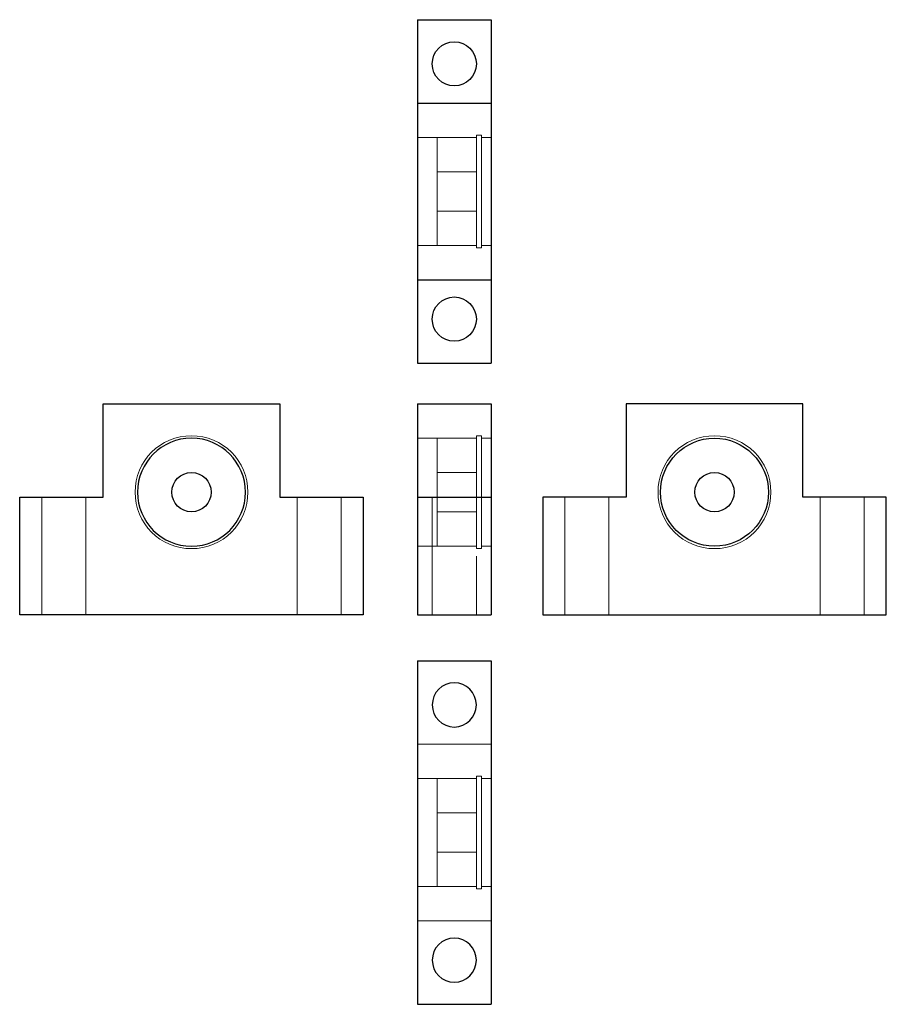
# Model space of a CAD drawing. Header units: millimetres. Extents: x 5591 to 5768, y 7202 to 7402.
import ezdxf
from ezdxf.lldxf.tags import DXFTag

# ---------------------------------------------------------------- set-up
doc = ezdxf.new("R2010")
doc.units = ezdxf.units.MM
doc.layers.get('0').update_dxf_attribs({"linetype": 'CONTINUOUS'})
doc.layers.add('1', color=7, linetype='CONTINUOUS', true_color=0xffffff)
tags = doc.linetypes.add('DASHED', pattern=[25.72, 12.86, -12.86]).pattern_tags.tags
tags[6:7] = [DXFTag(74, 4), DXFTag(75, 0), DXFTag(340, '0'), DXFTag(46, 0.0), DXFTag(50, 0.0), DXFTag(44, 0.0), DXFTag(45, 0.0)]
tags[4:5] = [DXFTag(74, 4), DXFTag(75, 0), DXFTag(340, '0'), DXFTag(46, 0.0), DXFTag(50, 0.0), DXFTag(44, 0.0), DXFTag(45, 0.0)]

msp = doc.modelspace()

# ---------------------------------------------------------------- linework, layer by layer
for centre in [(5626.44, 7306.13), (5732.98, 7306.13)]:
    msp.add_circle(centre, 4)
at = {"layer": '1', "color": 7, "linetype": 'Continuous'}
for p, q in [((5672.48, 7402.41), (5672.48, 7385.41)), ((5672.48, 7402.41), (5687.48, 7402.41)), ((5687.48, 7402.41), (5687.48, 7385.41)), ((5672.48, 7385.41), (5672.48, 7349.41)), ((5672.48, 7385.41), (5687.48, 7385.41)), ((5687.48, 7385.41), (5687.48, 7349.41)), ((5672.48, 7349.41), (5687.48, 7349.41)), ((5672.48, 7349.41), (5672.48, 7332.41)), ((5687.48, 7349.41), (5687.48, 7332.41)), ((5672.48, 7332.41), (5687.48, 7332.41)), ((5608.44, 7324.13), (5644.44, 7324.13)), ((5608.44, 7305.13), (5608.44, 7324.13)), ((5644.44, 7324.13), (5644.44, 7305.13)), ((5672.48, 7324.13), (5687.48, 7324.13)), ((5672.48, 7324.13), (5672.48, 7305.13)), ((5687.48, 7324.13), (5687.48, 7305.13)), ((5714.98, 7324.13), (5714.98, 7305.13)), ((5750.98, 7324.13), (5714.98, 7324.13)), ((5750.98, 7305.13), (5750.98, 7324.13)), ((5591.44, 7305.13), (5608.44, 7305.13)), ((5591.44, 7281.13), (5591.44, 7305.13)), ((5644.44, 7305.13), (5661.44, 7305.13)), ((5661.44, 7305.13), (5661.44, 7281.13)), ((5672.48, 7305.13), (5672.48, 7281.13)), ((5672.48, 7305.13), (5687.48, 7305.13)), ((5687.48, 7305.13), (5687.48, 7281.13)), ((5697.98, 7305.13), (5697.98, 7281.13)), ((5714.98, 7305.13), (5697.98, 7305.13)), ((5767.98, 7305.13), (5750.98, 7305.13)), ((5767.98, 7281.13), (5767.98, 7305.13)), ((5661.44, 7281.13), (5591.44, 7281.13)), ((5672.48, 7281.13), (5687.48, 7281.13)), ((5697.98, 7281.13), (5767.98, 7281.13)), ((5672.48, 7271.78), (5687.48, 7271.78)), ((5672.48, 7271.78), (5672.48, 7201.78)), ((5687.48, 7271.78), (5687.48, 7201.78)), ((5672.48, 7201.78), (5687.48, 7201.78))]:
    msp.add_line(p, q, dxfattribs=at)
at = {"layer": '1', "color": 8, "linetype": 'DASHED', "lineweight": 5}
for p, q in [((5684.48, 7378.41), (5672.48, 7378.41)), ((5676.48, 7378.41), (5676.48, 7356.41)), ((5685.55, 7378.91), (5684.48, 7378.91)), ((5684.48, 7378.91), (5684.48, 7355.91)), ((5685.55, 7378.91), (5685.55, 7367.41)), ((5687.48, 7378.41), (5685.55, 7378.41)), ((5684.48, 7371.41), (5676.48, 7371.41)), ((5685.55, 7367.41), (5685.55, 7355.91)), ((5676.48, 7363.41), (5684.48, 7363.41)), ((5672.48, 7356.41), (5684.48, 7356.41)), ((5684.48, 7355.91), (5685.55, 7355.91)), ((5685.55, 7356.41), (5687.48, 7356.41)), ((5685.55, 7317.63), (5684.48, 7317.63)), ((5684.48, 7305.13), (5684.48, 7317.63)), ((5685.55, 7317.63), (5685.55, 7294.63)), ((5684.48, 7317.13), (5672.48, 7317.13)), ((5676.48, 7295.13), (5676.48, 7317.13)), ((5687.48, 7317.13), (5685.55, 7317.13)), ((5684.48, 7310.13), (5676.48, 7310.13)), ((5595.94, 7305.13), (5595.94, 7281.13)), ((5604.94, 7281.13), (5604.94, 7305.13)), ((5647.94, 7305.13), (5647.94, 7281.13)), ((5656.94, 7281.13), (5656.94, 7305.13)), ((5675.48, 7305.13), (5675.48, 7281.13)), ((5684.48, 7294.63), (5684.48, 7305.13)), ((5702.48, 7305.13), (5702.48, 7281.13)), ((5711.48, 7281.13), (5711.48, 7305.13)), ((5754.48, 7305.13), (5754.48, 7281.13)), ((5763.48, 7281.13), (5763.48, 7305.13)), ((5676.48, 7302.13), (5684.48, 7302.13)), ((5672.48, 7295.13), (5684.48, 7295.13)), ((5685.55, 7295.13), (5687.48, 7295.13)), ((5684.48, 7294.63), (5685.55, 7294.63)), ((5684.48, 7281.13), (5684.48, 7293.13)), ((5672.48, 7254.78), (5687.48, 7254.78)), ((5684.48, 7247.78), (5672.48, 7247.78)), ((5676.48, 7236.78), (5676.48, 7247.78)), ((5685.55, 7248.28), (5684.48, 7248.28)), ((5684.48, 7236.78), (5684.48, 7248.28)), ((5685.55, 7225.28), (5685.55, 7248.28)), ((5687.48, 7247.78), (5685.55, 7247.78)), ((5684.48, 7240.78), (5676.48, 7240.78)), ((5676.48, 7225.78), (5676.48, 7236.78)), ((5684.48, 7225.28), (5684.48, 7236.78)), ((5676.48, 7232.78), (5684.48, 7232.78)), ((5672.48, 7225.78), (5684.48, 7225.78)), ((5684.48, 7225.28), (5685.55, 7225.28)), ((5685.55, 7225.78), (5687.48, 7225.78)), ((5672.48, 7218.78), (5687.48, 7218.78))]:
    msp.add_line(p, q, dxfattribs=at)
at = {"layer": '1', "color": 7, "linetype": 'Continuous'}
for centre, radius in [((5679.98, 7393.41), 4.5), ((5679.98, 7341.41), 4.5), ((5732.98, 7306.13), 11)]:
    msp.add_circle(centre, radius, dxfattribs=at)
at = {"layer": '1', "color": 8, "linetype": 'DASHED', "lineweight": 5}
msp.add_circle((5626.44, 7306.13), 11.5, dxfattribs=at)
at = {"layer": '1', "color": 8, "linetype": 'DASHED', "lineweight": 5, "extrusion": (0, 0, -1)}
msp.add_circle((-5732.98, 7306.13), 11.5, dxfattribs=at)
at = {"layer": '1', "color": 7, "linetype": 'Continuous', "extrusion": (0, 0, -1)}
for centre, radius in [((-5626.44, 7306.13), 11), ((-5679.98, 7262.78), 4.5), ((-5679.98, 7210.78), 4.5)]:
    msp.add_circle(centre, radius, dxfattribs=at)

doc.saveas('drawing.dxf')
